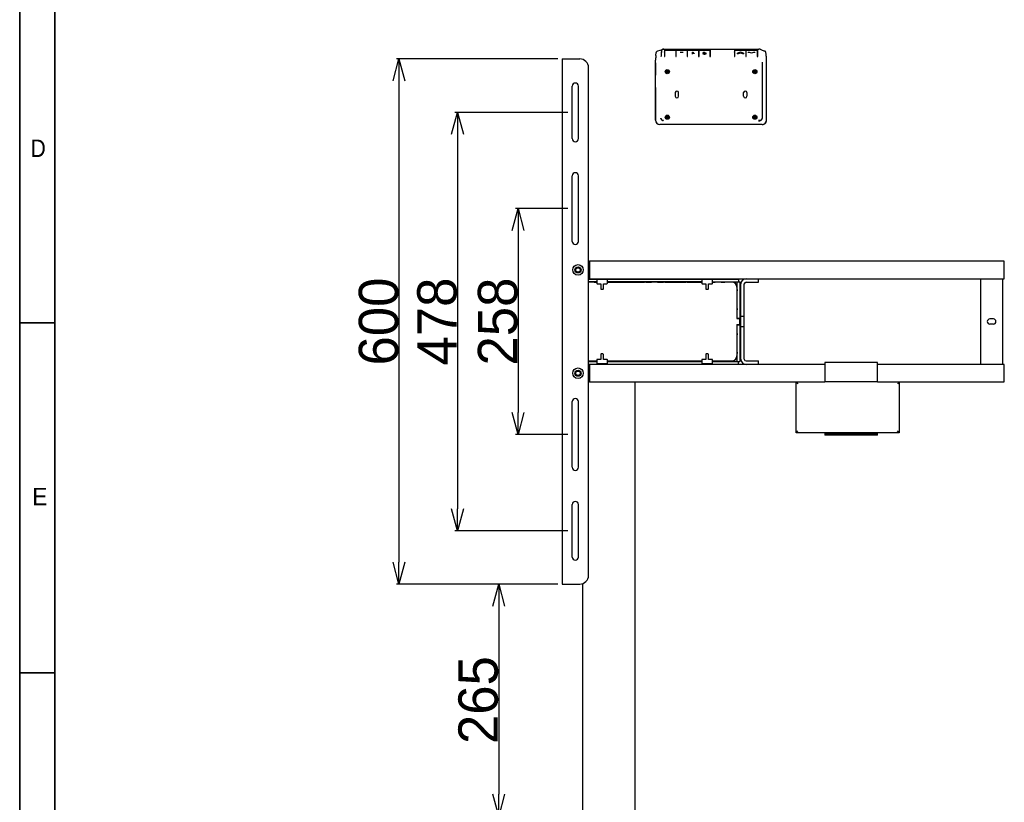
# Model space of a CAD drawing. Extents: x 765 to 5521, y -3239 to 125.
# Tile 3 of 24: x 765 to 1890, y -2023 to -1129. Entities that reach past the tile are written whole.
import ezdxf
from ezdxf.enums import TextEntityAlignment as Align

# ---------------------------------------------------------------- set-up
doc = ezdxf.new("R2010")
doc.units = 0
doc.layers.get('0').update_dxf_attribs({"lineweight": 13})
for name, color, linetype in [('1_10_042_X_ADXF_CONTINUOUS_LINE', 7, 'Continuous'), ('1_23_001_1_1DXF_CONTINUOUS_LINE', 7, 'Continuous'), ('_X2_570689D2DXF_CONTINUOUS_LINE', 7, 'Continuous'), ('_X2_9002914DDXF_CONTINUOUS_LINE', 7, 'Continuous'), ('AK-WXC04-930DXF_CONTINUOUS_LINE', 7, 'Continuous'), ('AK-YZB3-SG01DXF_CONTINUOUS_LINE', 7, 'Continuous'), ('AK-ZHHL01YJ-DXF_CONTINUOUS_LINE', 7, 'Continuous'), ('AK-ZHLJJ03-7DXF_CONTINUOUS_LINE', 7, 'Continuous'), ('ANJIANBAN_1_DXF_CONTINUOUS_LINE', 7, 'Continuous'), ('PART1-SPQ_1_DXF_CONTINUOUS_LINE', 7, 'Continuous'), ('SHANGGAI_1_2DXF_CONTINUOUS_LINE', 7, 'Continuous')]:
    doc.layers.add(name, color=color, linetype=linetype)
doc.layers.add('2', color=7, linetype='Continuous', lineweight=13)
doc.dimstyles.get("Standard").update_dxf_attribs({"dimtxt": 45, "dimasz": 25, "dimexe": 3, "dimexo": 5, "dimtad": 1, "dimtxsty": 'Standard', "dimblk": 'OPEN30', "dimcen": 2.5, "dimadec": 0, "dimazin": 0, "dimtfac": 1, "dimtmove": 0, "dimatfit": 0, "dimldrblk": 'OPEN30', "dimfxl": 1, "dimarcsym": 0})

# ---------------------------------------------------------------- blocks, each defined once
blk = doc.blocks.new('BLOCK600')
at = {"color": 7, "lineweight": 13, "width": 1.219831}
blk.add_text('D', height=5, dxfattribs=at).set_placement((3.11, 488.33), (7.45, 488.33), align=Align.FIT)
blk = doc.blocks.new('BLOCK601')
at = {"color": 7, "lineweight": 13, "width": 1.219831}
blk.add_text('E', height=5, dxfattribs=at).set_placement((3.58, 388.84), (7.92, 388.84), align=Align.FIT)
blk = doc.blocks.new('_Open30')
at = {"color": 0, "linetype": 'ByBlock', "lineweight": -2}
for p, q in [((-1, 0.268), (0, 0)), ((0, 0), (-1, -0.268)), ((0, 0), (-1, 0))]:
    blk.add_line(p, q, dxfattribs=at)
blk = doc.blocks.new('*D138')
at = {"color": 0, "lineweight": -2}
for p, q in [((1391, -1344.7), (1331.1, -1344.7)), ((1334.1, -1369.7), (1334.1, -1577.7)), ((1391, -1602.7), (1331.1, -1602.7))]:
    blk.add_line(p, q, dxfattribs=at)
at = {"layer": 'Defpoints', "color": 0}
for p in [(1396, -1344.7), (1334.1, -1602.7), (1396, -1602.7)]:
    blk.add_point(p, dxfattribs=at)
at = {"color": 0, "lineweight": -2, "xscale": 25, "yscale": 25, "zscale": 25}
for p, rotation in [((1334.1, -1344.7), 90), ((1334.1, -1602.7), 270)]:
    blk.add_blockref('_Open30', p, dxfattribs=dict(at, rotation=rotation))
at = {"color": 0, "insert": (1311, -1473.7), "char_height": 45, "attachment_point": 5, "rotation": 90}
blk.add_mtext('258', dxfattribs=at)
blk = doc.blocks.new('*D139')
at = {"color": 0, "lineweight": -2}
for p, q in [((1391, -1234.7), (1261.9, -1234.7)), ((1264.9, -1259.7), (1264.9, -1687.7)), ((1391, -1712.7), (1261.9, -1712.7))]:
    blk.add_line(p, q, dxfattribs=at)
at = {"layer": 'Defpoints', "color": 0}
for p in [(1396, -1234.7), (1264.9, -1712.7), (1396, -1712.7)]:
    blk.add_point(p, dxfattribs=at)
at = {"color": 0, "lineweight": -2, "xscale": 25, "yscale": 25, "zscale": 25}
for p, rotation in [((1264.9, -1234.7), 90), ((1264.9, -1712.7), 270)]:
    blk.add_blockref('_Open30', p, dxfattribs=dict(at, rotation=rotation))
at = {"color": 0, "insert": (1241.7, -1473.7), "char_height": 45, "attachment_point": 5, "rotation": 90}
blk.add_mtext('478', dxfattribs=at)
blk = doc.blocks.new('*D140')
at = {"color": 0, "lineweight": -2}
for p, q in [((1379.5, -1173.7), (1195, -1173.7)), ((1198, -1198.7), (1198, -1748.7)), ((1379.5, -1773.7), (1195, -1773.7))]:
    blk.add_line(p, q, dxfattribs=at)
at = {"layer": 'Defpoints', "color": 0}
for p in [(1384.5, -1173.7), (1198, -1773.7), (1384.5, -1773.7)]:
    blk.add_point(p, dxfattribs=at)
at = {"color": 0, "lineweight": -2, "xscale": 25, "yscale": 25, "zscale": 25}
for p, rotation in [((1198, -1173.7), 90), ((1198, -1773.7), 270)]:
    blk.add_blockref('_Open30', p, dxfattribs=dict(at, rotation=rotation))
at = {"color": 0, "insert": (1174.9, -1473.7), "char_height": 45, "attachment_point": 5, "rotation": 90}
blk.add_mtext('600', dxfattribs=at)
blk = doc.blocks.new('*D144')
at = {"color": 0, "lineweight": -2}
for p, q in [((1379.5, -1773.7), (1308.9, -1773.7)), ((1311.9, -1798.7), (1311.9, -2013.7)), ((1379.5, -2038.7), (1308.9, -2038.7))]:
    blk.add_line(p, q, dxfattribs=at)
at = {"layer": 'Defpoints', "color": 0}
for p in [(1384.5, -1773.7), (1311.9, -2038.7), (1384.5, -2038.7)]:
    blk.add_point(p, dxfattribs=at)
at = {"color": 0, "lineweight": -2, "xscale": 25, "yscale": 25, "zscale": 25}
for p, rotation in [((1311.9, -1773.7), 90), ((1311.9, -2038.7), 270)]:
    blk.add_blockref('_Open30', p, dxfattribs=dict(at, rotation=rotation))
at = {"color": 0, "insert": (1288.7, -1906.2), "char_height": 45, "attachment_point": 5, "rotation": 90}
blk.add_mtext('265', dxfattribs=at)

msp = doc.modelspace()

# ---------------------------------------------------------------- linework, layer by layer
at = {"layer": '1_10_042_X_ADXF_CONTINUOUS_LINE', "linetype": 'Continuous'}
for p, q in [((1384.545, -1173.716), (1384.545, -1773.716)), ((1384.545, -1173.716), (1404.545, -1173.716)), ((1414.545, -1763.716), (1414.545, -1183.716)), ((1396.045, -1264.716), (1396.045, -1204.716)), ((1403.045, -1264.716), (1403.045, -1204.716)), ((1396.045, -1382.216), (1396.045, -1307.216)), ((1403.045, -1382.216), (1403.045, -1307.216)), ((1396.045, -1640.216), (1396.045, -1565.216)), ((1403.045, -1640.216), (1403.045, -1565.216)), ((1396.045, -1742.716), (1396.045, -1682.716)), ((1403.045, -1742.716), (1403.045, -1682.716)), ((1384.545, -1773.716), (1404.545, -1773.716))]:
    msp.add_line(p, q, dxfattribs=at)
for centre, radius in [((1402.545, -1414.716), 6), ((1402.545, -1414.716), 3.5), ((1402.545, -1532.716), 6), ((1402.545, -1532.716), 3.5)]:
    msp.add_circle(centre, radius, dxfattribs=at)
for centre, radius, start, end in [((1404.545, -1183.716), 10, 0, 90), ((1399.545, -1204.716), 3.5, 0, 180), ((1399.545, -1264.716), 3.5, 180, 0), ((1399.545, -1307.216), 3.5, 0, 180), ((1399.545, -1382.216), 3.5, 180, 0), ((1399.545, -1565.216), 3.5, 0, 180), ((1399.545, -1640.216), 3.5, 180, 0), ((1399.545, -1682.716), 3.5, 0, 180), ((1399.545, -1742.716), 3.5, 180, 0), ((1404.545, -1763.716), 10, 270, 0)]:
    msp.add_arc(centre, radius, start, end, dxfattribs=at)
at = {"layer": '1_23_001_1_1DXF_CONTINUOUS_LINE', "linetype": 'Continuous'}
for p, q in [((1420.945, -1428.716), (1420.945, -1428.216)), ((1423.945, -1426.216), (1423.945, -1430.016)), ((1435.645, -1425.716), (1424.445, -1425.716)), ((1436.145, -1430.016), (1436.145, -1426.216)), ((1478.545, -1428.416), (1478.545, -1428.716)), ((1478.545, -1428.416), (1480.045, -1428.416)), ((1480.045, -1428.716), (1480.045, -1428.416)), ((1486.645, -1428.716), (1486.645, -1428.216)), ((1493.445, -1428.716), (1493.445, -1428.216)), ((1500.045, -1428.416), (1500.045, -1428.716)), ((1500.045, -1428.416), (1501.545, -1428.416)), ((1501.545, -1428.716), (1501.545, -1428.416)), ((1525.545, -1428.416), (1525.545, -1428.716)), ((1525.545, -1428.416), (1527.045, -1428.416)), ((1527.045, -1428.716), (1527.045, -1428.416)), ((1543.945, -1426.216), (1543.945, -1430.016)), ((1555.645, -1425.716), (1544.445, -1425.716)), ((1556.145, -1430.016), (1556.145, -1426.216)), ((1559.145, -1428.716), (1559.145, -1428.216)), ((1565.945, -1428.716), (1565.945, -1428.216)), ((1572.545, -1428.416), (1572.545, -1428.716)), ((1572.545, -1428.416), (1574.045, -1428.416)), ((1574.045, -1428.716), (1574.045, -1428.416)), ((1423.945, -1428.716), (1414.545, -1428.716)), ((1424.445, -1430.516), (1428.545, -1430.516)), ((1428.545, -1430.516), (1428.545, -1436.216)), ((1429.045, -1436.716), (1431.045, -1436.716)), ((1431.545, -1436.216), (1431.545, -1430.516)), ((1431.545, -1430.516), (1435.645, -1430.516)), ((1543.945, -1428.716), (1436.145, -1428.716)), ((1544.445, -1430.516), (1548.545, -1430.516)), ((1548.545, -1430.516), (1548.545, -1436.216)), ((1549.045, -1436.716), (1551.045, -1436.716)), ((1551.545, -1436.216), (1551.545, -1430.516)), ((1551.545, -1430.516), (1555.645, -1430.516)), ((1578.245, -1428.716), (1556.145, -1428.716)), ((1584.045, -1434.516), (1584.045, -1470.216)), ((1584.345, -1437.216), (1584.045, -1437.216)), ((1584.045, -1438.716), (1584.345, -1438.716)), ((1584.345, -1437.216), (1584.345, -1438.716)), ((1584.045, -1445.316), (1584.545, -1445.316)), ((1584.045, -1452.116), (1584.545, -1452.116)), ((1584.345, -1458.716), (1584.045, -1458.716)), ((1584.045, -1460.216), (1584.345, -1460.216)), ((1584.345, -1458.716), (1584.345, -1460.216)), ((1584.045, -1470.216), (1586.745, -1470.216)), ((1587.245, -1476.716), (1587.245, -1470.716)), ((1584.045, -1477.216), (1584.045, -1512.916)), ((1584.045, -1477.216), (1586.745, -1477.216)), ((1584.345, -1487.216), (1584.045, -1487.216)), ((1584.045, -1488.716), (1584.345, -1488.716)), ((1584.045, -1495.316), (1584.545, -1495.316)), ((1584.345, -1487.216), (1584.345, -1488.716)), ((1584.045, -1502.116), (1584.545, -1502.116)), ((1423.945, -1517.416), (1423.945, -1521.216)), ((1428.545, -1516.916), (1424.445, -1516.916)), ((1428.545, -1511.216), (1428.545, -1516.916)), ((1431.045, -1510.716), (1429.045, -1510.716)), ((1431.545, -1516.916), (1431.545, -1511.216)), ((1435.645, -1516.916), (1431.545, -1516.916)), ((1436.145, -1521.216), (1436.145, -1517.416)), ((1543.945, -1517.416), (1543.945, -1521.216)), ((1548.545, -1516.916), (1544.445, -1516.916)), ((1548.545, -1511.216), (1548.545, -1516.916)), ((1551.045, -1510.716), (1549.045, -1510.716)), ((1551.545, -1516.916), (1551.545, -1511.216)), ((1555.645, -1516.916), (1551.545, -1516.916)), ((1556.145, -1521.216), (1556.145, -1517.416)), ((1584.345, -1508.716), (1584.045, -1508.716)), ((1584.045, -1510.216), (1584.345, -1510.216)), ((1584.345, -1508.716), (1584.345, -1510.216)), ((1414.545, -1518.716), (1423.945, -1518.716)), ((1420.945, -1518.716), (1420.945, -1519.216)), ((1424.445, -1521.716), (1435.645, -1521.716)), ((1436.145, -1518.716), (1543.945, -1518.716)), ((1453.045, -1518.716), (1453.045, -1519.016)), ((1454.545, -1519.016), (1453.045, -1519.016)), ((1454.545, -1519.016), (1454.545, -1518.716)), ((1478.545, -1518.716), (1478.545, -1519.016)), ((1480.045, -1519.016), (1478.545, -1519.016)), ((1480.045, -1519.016), (1480.045, -1518.716)), ((1486.645, -1518.716), (1486.645, -1519.216)), ((1493.445, -1518.716), (1493.445, -1519.216)), ((1500.045, -1518.716), (1500.045, -1519.016)), ((1501.545, -1519.016), (1500.045, -1519.016)), ((1501.545, -1519.016), (1501.545, -1518.716)), ((1544.445, -1521.716), (1555.645, -1521.716)), ((1556.145, -1518.716), (1578.245, -1518.716)), ((1559.145, -1518.716), (1559.145, -1519.216)), ((1565.945, -1518.716), (1565.945, -1519.216)), ((1572.545, -1518.716), (1572.545, -1519.016)), ((1574.045, -1519.016), (1572.545, -1519.016)), ((1574.045, -1519.016), (1574.045, -1518.716))]:
    msp.add_line(p, q, dxfattribs=at)
for centre, radius, start, end in [((1424.445, -1426.216), 0.5, 90, 180), ((1435.645, -1426.216), 0.5, 0, 90), ((1544.445, -1426.216), 0.5, 90, 180), ((1555.645, -1426.216), 0.5, 0, 90), ((1424.445, -1430.016), 0.5, 180, 270), ((1429.045, -1436.216), 0.5, 180, 270), ((1431.045, -1436.216), 0.5, 270, 0), ((1435.645, -1430.016), 0.5, 270, 360), ((1544.445, -1430.016), 0.5, 180, 270), ((1549.045, -1436.216), 0.5, 180, 270), ((1551.045, -1436.216), 0.5, 270, 0), ((1555.645, -1430.016), 0.5, 270, 360), ((1578.245, -1434.516), 5.8, 0, 90), ((1586.745, -1470.716), 0.5, 0, 90), ((1586.745, -1476.716), 0.5, 270, 360), ((1424.445, -1517.416), 0.5, 90, 180), ((1429.045, -1511.216), 0.5, 90, 180), ((1431.045, -1511.216), 0.5, 0, 90), ((1435.645, -1517.416), 0.5, 0, 90), ((1544.445, -1517.416), 0.5, 90, 180), ((1549.045, -1511.216), 0.5, 90, 180), ((1551.045, -1511.216), 0.5, 0, 90), ((1555.645, -1517.416), 0.5, 0, 90), ((1578.245, -1512.916), 5.8, 270, 0), ((1424.445, -1521.216), 0.5, 180, 270), ((1435.645, -1521.216), 0.5, 270, 0), ((1544.445, -1521.216), 0.5, 180, 270), ((1555.645, -1521.216), 0.5, 270, 0)]:
    msp.add_arc(centre, radius, start, end, dxfattribs=at)
at = {"layer": '2', "color": 7, "lineweight": 35}
for p, q in [((764.71, -3239.052), (764.71, 124.948)), ((804.71, -3199.052), (804.71, 84.948))]:
    msp.add_line(p, q, dxfattribs=at)
at = {"layer": '2', "color": 7, "lineweight": 35, "ltscale": 0.25}
for p, q in [((764.71, -1475.052), (804.71, -1475.052)), ((764.71, -1875.052), (804.71, -1875.052))]:
    msp.add_line(p, q, dxfattribs=at)
at = {"layer": '_X2_570689D2DXF_CONTINUOUS_LINE', "linetype": 'Continuous'}
for p, q in [((1514.279, -1166.344), (1514.81, -1166.344)), ((1514.279, -1166.364), (1514.81, -1166.364)), ((1527.279, -1166.344), (1527.81, -1166.344)), ((1527.279, -1166.364), (1527.81, -1166.364)), ((1540.279, -1166.344), (1540.81, -1166.344)), ((1540.279, -1166.364), (1540.81, -1166.364)), ((1553.279, -1166.344), (1553.81, -1166.344)), ((1553.279, -1166.364), (1553.81, -1166.364)), ((1581.279, -1166.344), (1581.81, -1166.344)), ((1581.279, -1166.364), (1581.81, -1166.364)), ((1594.279, -1166.344), (1594.81, -1166.344)), ((1594.279, -1166.364), (1594.81, -1166.364)), ((1491.115, -1178.036), (1491.115, -1192.269)), ((1617.974, -1243.719), (1617.974, -1178.036)), ((1491.115, -1206.162), (1491.115, -1243.719)), ((1509.298, -1248.716), (1496.112, -1248.716)), ((1612.977, -1248.716), (1599.791, -1248.716))]:
    msp.add_line(p, q, dxfattribs=at)
for centre, radius in [((1504.545, -1188.216), 0.983), ((1604.545, -1188.216), 0.983), ((1504.545, -1240.216), 0.983), ((1504.545, -1240.216), 0.791), ((1604.545, -1240.216), 0.983), ((1604.545, -1240.216), 0.791)]:
    msp.add_circle(centre, radius, dxfattribs=at)
for centre in [(1504.545, -1188.214), (1604.545, -1188.214)]:
    msp.add_ellipse(centre, major_axis=(0, 0.72), ratio=0.99999543, dxfattribs=at)
for centre, major_axis, start_param, end_param in [((1496.118, -1243.713), (3.54, 3.54), 8.63998878, 10.20956714), ((1612.971, -1243.713), (3.54, -3.54), -0.67106563, -0.38808683), ((1612.971, -1243.713), (-3.54, 3.54), -3.52967948, -3.33483426), ((1612.971, -1243.713), (3.54, -3.54), -0.19324161, 0), ((1612.971, -1243.713), (-3.54, 3.54), -3.14159265, -2.35680348), ((1612.971, -1243.713), (-3.54, 3.54), -3.92638183, -3.81265829)]:
    msp.add_ellipse(centre, major_axis=major_axis, ratio=0.99878277, start_param=start_param, end_param=end_param, dxfattribs=at)
at = {"layer": '_X2_9002914DDXF_CONTINUOUS_LINE', "linetype": 'Continuous'}
for p, q in [((1684.545, -1520.38), (1684.545, -1542.734)), ((1744.545, -1520.38), (1684.545, -1520.38)), ((1744.545, -1542.734), (1744.545, -1520.38)), ((1744.545, -1542.734), (1684.545, -1542.734)), ((1684.545, -1600.626), (1684.545, -1603.438)), ((1744.545, -1603.438), (1684.545, -1603.438)), ((1686.544, -1601.761), (1742.545, -1601.761)), ((1742.545, -1600.974), (1686.545, -1600.974)), ((1744.545, -1603.438), (1744.545, -1600.626))]:
    msp.add_line(p, q, dxfattribs=at)
for points, knots in [([(1685.13, -1600.872), (1684.983, -1600.846), (1684.801, -1600.812), (1684.545, -1600.694), (1684.545, -1600.626)], [0, 0, 0, 0, 0.68912518, 1, 1, 1, 1]), ([(1684.545, -1601.414), (1684.545, -1601.481), (1684.801, -1601.6), (1684.983, -1601.634), (1685.13, -1601.66)], [0, 0, 0, 0, 0.31087281, 1, 1, 1, 1]), ([(1686.545, -1600.974), (1686.414, -1600.974), (1685.942, -1600.965), (1685.468, -1600.93), (1685.13, -1600.872)], [0, 0, 0, 0, 0.27499013, 1, 1, 1, 1]), ([(1685.13, -1601.66), (1685.231, -1601.677), (1685.7, -1601.742), (1686.174, -1601.761), (1686.544, -1601.761)], [0, 0, 0, 0, 0.21572412, 1, 1, 1, 1]), ([(1743.959, -1600.872), (1743.858, -1600.889), (1743.389, -1600.954), (1742.915, -1600.974), (1742.545, -1600.974)], [0, 0, 0, 0, 0.21572234, 1, 1, 1, 1]), ([(1742.545, -1601.761), (1742.675, -1601.761), (1743.147, -1601.753), (1743.621, -1601.718), (1743.959, -1601.66)], [0, 0, 0, 0, 0.27499171, 1, 1, 1, 1]), ([(1744.545, -1600.626), (1744.545, -1600.694), (1744.288, -1600.812), (1744.106, -1600.846), (1743.959, -1600.872)], [0, 0, 0, 0, 0.31087479, 1, 1, 1, 1]), ([(1743.959, -1601.66), (1744.106, -1601.634), (1744.288, -1601.6), (1744.545, -1601.481), (1744.545, -1601.414)], [0, 0, 0, 0, 0.68911847, 1, 1, 1, 1])]:
    msp.add_open_spline(points, degree=3, knots=knots, dxfattribs=at)
at = {"layer": 'AK-WXC04-930DXF_CONTINUOUS_LINE', "linetype": 'Continuous'}
msp.add_line((1467.845, -2007.216), (1467.845, -1805.216), dxfattribs=at)
at = {"layer": 'AK-YZB3-SG01DXF_CONTINUOUS_LINE', "linetype": 'Continuous'}
for p, q in [((1414.545, -1425.216), (1586.045, -1425.216)), ((1423.945, -1428.216), (1414.545, -1428.216)), ((1427.295, -1425.716), (1427.295, -1425.216)), ((1432.795, -1425.216), (1432.795, -1425.716)), ((1543.945, -1428.216), (1436.145, -1428.216)), ((1547.295, -1425.716), (1547.295, -1425.216)), ((1552.795, -1425.216), (1552.795, -1425.716)), ((1556.145, -1428.216), (1587.545, -1428.216)), ((1584.545, -1470.216), (1584.545, -1428.216)), ((1586.045, -1425.216), (1586.045, -1428.216)), ((1587.545, -1428.216), (1587.545, -1519.216)), ((1420.945, -1428.616), (1423.945, -1428.616)), ((1436.145, -1428.616), (1478.545, -1428.616)), ((1480.045, -1428.616), (1486.645, -1428.616)), ((1493.445, -1428.616), (1500.045, -1428.616)), ((1501.545, -1428.616), (1525.545, -1428.616)), ((1527.045, -1428.616), (1543.945, -1428.616)), ((1556.145, -1428.616), (1559.145, -1428.616)), ((1565.945, -1428.616), (1570.345, -1428.616)), ((1584.545, -1469.716), (1587.545, -1469.716)), ((1584.545, -1519.216), (1584.545, -1477.216)), ((1587.545, -1477.716), (1584.545, -1477.716)), ((1414.545, -1519.216), (1423.945, -1519.216)), ((1414.545, -1522.216), (1586.045, -1522.216)), ((1423.945, -1518.816), (1420.945, -1518.816)), ((1427.295, -1522.216), (1427.295, -1521.716)), ((1432.795, -1521.716), (1432.795, -1522.216)), ((1453.045, -1518.816), (1436.145, -1518.816)), ((1436.145, -1519.216), (1543.945, -1519.216)), ((1478.545, -1518.816), (1454.545, -1518.816)), ((1486.645, -1518.816), (1480.045, -1518.816)), ((1500.045, -1518.816), (1493.445, -1518.816)), ((1543.945, -1518.816), (1501.545, -1518.816)), ((1547.295, -1522.216), (1547.295, -1521.716)), ((1552.795, -1521.716), (1552.795, -1522.216)), ((1559.145, -1518.816), (1556.145, -1518.816)), ((1556.145, -1519.216), (1587.545, -1519.216)), ((1570.345, -1518.816), (1565.945, -1518.816)), ((1586.045, -1522.216), (1586.045, -1519.216))]:
    msp.add_line(p, q, dxfattribs=at)
for centre, radius, start, end in [((1570.345, -1433.616), 5, 81.155711, 90), ((1570.345, -1513.816), 5, 270, 278.844868), ((1585.983, -1510.11), 9.055, 259.464436, 260.694435)]:
    msp.add_arc(centre, radius, start, end, dxfattribs=at)
for points, knots in [([(1583.732, -1428.614), (1583.724, -1428.583), (1583.82, -1428.547), (1583.927, -1428.505), (1584.035, -1428.48), (1584.101, -1428.465)], [0, 0, 0, 0, 0.23648986, 0.49908794, 1, 1, 1, 1]), ([(1584.21, -1429.144), (1584.275, -1429.16), (1584.356, -1428.97), (1584.448, -1428.745), (1584.494, -1428.524), (1584.518, -1428.386)], [0, 0, 0, 0, 0.24094138, 0.49777612, 1, 1, 1, 1]), ([(1584.045, -1428.716), (1583.991, -1428.708), (1583.893, -1428.691), (1583.748, -1428.668), (1583.732, -1428.614)], [0, 0, 0, 0, 0.48866492, 1, 1, 1, 1]), ([(1584.045, -1428.716), (1584.056, -1428.794), (1584.082, -1428.932), (1584.136, -1429.125), (1584.21, -1429.144)], [0, 0, 0, 0, 0.50787612, 1, 1, 1, 1]), ([(1584.21, -1518.294), (1584.136, -1518.307), (1584.082, -1518.504), (1584.056, -1518.638), (1584.045, -1518.716)], [0, 0, 0, 0, 0.48766669, 1, 1, 1, 1]), ([(1584.518, -1519.046), (1584.494, -1518.908), (1584.449, -1518.69), (1584.356, -1518.462), (1584.275, -1518.282), (1584.21, -1518.294)], [0, 0, 0, 0, 0.50364704, 0.75887383, 1, 1, 1, 1]), ([(1583.765, -1518.816), (1583.764, -1518.793), (1583.8, -1518.737), (1583.914, -1518.748), (1583.992, -1518.723), (1584.045, -1518.716)], [0, 0, 0, 0, 0.22196613, 0.49462469, 1, 1, 1, 1]), ([(1584.12, -1518.971), (1584.054, -1518.957), (1583.958, -1518.917), (1583.819, -1518.914), (1583.766, -1518.849), (1583.765, -1518.816)], [0, 0, 0, 0, 0.49803658, 0.76020192, 1, 1, 1, 1])]:
    msp.add_open_spline(points, degree=3, knots=knots, dxfattribs=at)
for points in [[(1583.887, -1428.522), (1583.932, -1428.592), (1583.986, -1428.657), (1584.045, -1428.716)], [(1584.101, -1428.465), (1584.239, -1428.434), (1584.378, -1428.409), (1584.518, -1428.386)], [(1584.045, -1428.716), (1584.139, -1428.809), (1584.245, -1428.893), (1584.36, -1428.959)], [(1584.36, -1518.473), (1584.245, -1518.539), (1584.139, -1518.622), (1584.045, -1518.716)], [(1584.045, -1518.716), (1583.986, -1518.774), (1583.933, -1518.838), (1583.887, -1518.907)], [(1584.327, -1519.012), (1584.258, -1519), (1584.189, -1518.985), (1584.12, -1518.971)]]:
    msp.add_open_spline(points, degree=3, dxfattribs=at)
at = {"layer": 'AK-ZHHL01YJ-DXF_CONTINUOUS_LINE', "linetype": 'Continuous'}
for p, q in [((1414.545, -1404.716), (1415.545, -1404.716)), ((1415.545, -1404.716), (1415.545, -1424.716)), ((1889.545, -1404.716), (1415.545, -1404.716)), ((1416.045, -1424.716), (1416.045, -1404.716)), ((1889.545, -1424.716), (1889.545, -1404.716)), ((1416.045, -1406.716), (1415.545, -1406.716)), ((1415.545, -1424.716), (1414.545, -1424.716)), ((1416.045, -1422.716), (1415.545, -1422.716)), ((1415.545, -1424.716), (1594.545, -1424.716)), ((1594.545, -1424.716), (1607.52, -1424.716)), ((1607.52, -1424.716), (1889.545, -1424.716)), ((1608.545, -1428.716), (1608.545, -1424.716)), ((1862.545, -1522.716), (1862.545, -1424.716)), ((1887.545, -1424.716), (1887.545, -1522.716)), ((1588.545, -1516.716), (1588.545, -1430.716)), ((1592.545, -1516.716), (1592.545, -1430.716)), ((1594.545, -1428.716), (1608.545, -1428.716)), ((1588.545, -1467.716), (1592.545, -1467.716)), ((1877.045, -1470.716), (1873.045, -1470.716)), ((1592.545, -1479.716), (1588.545, -1479.716)), ((1877.045, -1476.716), (1873.045, -1476.716)), ((1414.545, -1522.716), (1415.545, -1522.716)), ((1415.545, -1522.716), (1415.545, -1542.716)), ((1594.545, -1522.716), (1415.545, -1522.716)), ((1416.045, -1524.716), (1415.545, -1524.716)), ((1416.045, -1542.716), (1416.045, -1522.716)), ((1594.545, -1518.716), (1608.545, -1518.716)), ((1607.08, -1522.716), (1594.545, -1522.716)), ((1684.545, -1522.716), (1607.08, -1522.716)), ((1608.545, -1522.716), (1608.545, -1518.716)), ((1889.545, -1522.716), (1744.545, -1522.716)), ((1889.545, -1542.716), (1889.545, -1522.716)), ((1416.045, -1540.716), (1415.545, -1540.716)), ((1415.545, -1542.716), (1414.545, -1542.716)), ((1415.545, -1542.716), (1684.545, -1542.716)), ((1744.545, -1542.716), (1889.545, -1542.716))]:
    msp.add_line(p, q, dxfattribs=at)
for centre in [(1402.545, -1414.716), (1402.545, -1532.716)]:
    msp.add_circle(centre, 2.5, dxfattribs=at)
for centre, radius, start, end in [((1594.545, -1430.716), 6, 90, 180), ((1594.545, -1430.716), 2, 90, 180), ((1873.045, -1473.716), 3, 90, 270), ((1877.045, -1473.716), 3, 270, 90), ((1594.545, -1516.716), 6, 180, 270), ((1594.545, -1516.716), 2, 180, 270)]:
    msp.add_arc(centre, radius, start, end, dxfattribs=at)
at = {"layer": 'AK-ZHLJJ03-7DXF_CONTINUOUS_LINE', "linetype": 'Continuous'}
for p, q in [((1467.845, -1522.716), (1467.845, -1522.216)), ((1467.845, -1805.216), (1467.845, -1542.716)), ((1407.845, -1773.08), (1407.845, -2039.351)), ((1467.845, -2269.716), (1467.845, -2007.216))]:
    msp.add_line(p, q, dxfattribs=at)
at = {"layer": 'ANJIANBAN_1_DXF_CONTINUOUS_LINE', "linetype": 'Continuous'}
for p, q in [((1501.81, -1170.389), (1501.279, -1170.389)), ((1514.81, -1170.389), (1514.279, -1170.389)), ((1527.81, -1170.389), (1527.279, -1170.389)), ((1540.81, -1170.389), (1540.279, -1170.389)), ((1553.81, -1170.389), (1553.279, -1170.389)), ((1581.81, -1170.389), (1581.279, -1170.389)), ((1594.81, -1170.389), (1594.279, -1170.389)), ((1607.81, -1170.389), (1607.279, -1170.389))]:
    msp.add_line(p, q, dxfattribs=at)
at = {"layer": 'PART1-SPQ_1_DXF_CONTINUOUS_LINE', "linetype": 'Continuous'}
for p, q in [((1651.609, -1600.734), (1651.609, -1542.734)), ((1651.609, -1542.734), (1653.609, -1544.734)), ((1651.609, -1542.734), (1651.651, -1542.777)), ((1651.651, -1542.777), (1651.997, -1543.123)), ((1652.649, -1543.774), (1653.066, -1544.191)), ((1769.609, -1542.734), (1767.609, -1544.734)), ((1768.569, -1543.774), (1768.153, -1544.191)), ((1769.566, -1542.777), (1769.221, -1543.123)), ((1769.609, -1542.734), (1769.566, -1542.777)), ((1769.609, -1542.734), (1769.609, -1600.734)), ((1651.609, -1600.734), (1653.609, -1598.734)), ((1651.609, -1600.734), (1651.652, -1600.692)), ((1684.545, -1600.734), (1651.609, -1600.734)), ((1651.652, -1600.692), (1651.997, -1600.346)), ((1769.609, -1600.734), (1744.545, -1600.734)), ((1769.609, -1600.734), (1767.609, -1598.734)), ((1768.569, -1599.694), (1768.152, -1599.278)), ((1769.567, -1600.691), (1769.221, -1600.346)), ((1769.609, -1600.734), (1769.567, -1600.691))]:
    msp.add_line(p, q, dxfattribs=at)
at = {"layer": 'SHANGGAI_1_2DXF_CONTINUOUS_LINE', "linetype": 'Continuous'}
for p, q in [((1491.487, -1169.882), (1491.831, -1166.199)), ((1493.791, -1164.553), (1499.073, -1162.776)), ((1500.015, -1162.549), (1500.014, -1162.549)), ((1500.709, -1162.48), (1500.651, -1162.481)), ((1500.709, -1162.48), (1609.134, -1162.48)), ((1501.279, -1163.666), (1501.279, -1170.759)), ((1501.81, -1170.759), (1501.81, -1163.778)), ((1553.106, -1163.404), (1501.983, -1163.404)), ((1502.307, -1163.591), (1513.782, -1163.591)), ((1514.279, -1163.778), (1514.279, -1170.759)), ((1514.81, -1165.631), (1514.279, -1165.631)), ((1514.81, -1170.759), (1514.81, -1163.778)), ((1515.307, -1163.591), (1526.782, -1163.591)), ((1519.354, -1166.073), (1519.354, -1165.813)), ((1519.354, -1165.813), (1522.735, -1165.813)), ((1522.735, -1165.825), (1522.735, -1165.813)), ((1527.279, -1163.778), (1527.279, -1170.759)), ((1527.81, -1165.631), (1527.279, -1165.631)), ((1527.81, -1170.759), (1527.81, -1163.778)), ((1528.307, -1163.591), (1539.782, -1163.591)), ((1533.344, -1168.065), (1533.344, -1165.813)), ((1533.344, -1165.813), (1534.003, -1165.813)), ((1534.003, -1165.813), (1534.003, -1167.574)), ((1535.323, -1167.228), (1535.323, -1167.488)), ((1540.279, -1163.778), (1540.279, -1170.759)), ((1540.81, -1165.631), (1540.279, -1165.631)), ((1540.81, -1170.759), (1540.81, -1163.778)), ((1541.307, -1163.591), (1552.782, -1163.591)), ((1545.766, -1167.372), (1545.107, -1167.401)), ((1553.279, -1163.778), (1553.279, -1170.759)), ((1553.81, -1170.759), (1553.81, -1163.666)), ((1581.279, -1163.666), (1581.279, -1170.759)), ((1581.81, -1170.759), (1581.81, -1163.778)), ((1607.106, -1163.404), (1581.983, -1163.404)), ((1582.307, -1163.591), (1593.782, -1163.591)), ((1588.045, -1165.813), (1584.581, -1167.136)), ((1584.581, -1167.914), (1588.045, -1166.59)), ((1584.581, -1167.914), (1584.581, -1167.136)), ((1591.508, -1167.136), (1588.045, -1165.813)), ((1588.045, -1166.59), (1591.508, -1167.914)), ((1591.508, -1167.136), (1591.508, -1167.914)), ((1594.279, -1163.778), (1594.279, -1170.759)), ((1594.81, -1165.631), (1594.279, -1165.631)), ((1594.81, -1170.759), (1594.81, -1163.778)), ((1595.307, -1163.591), (1606.782, -1163.591)), ((1597.257, -1166.59), (1597.257, -1165.813)), ((1600.72, -1167.136), (1597.257, -1165.813)), ((1604.184, -1165.813), (1600.72, -1167.136)), ((1604.184, -1165.813), (1604.184, -1166.59)), ((1607.279, -1163.778), (1607.279, -1170.759)), ((1607.81, -1170.759), (1607.81, -1163.666)), ((1611.288, -1162.886), (1611.27, -1162.879)), ((1611.288, -1162.887), (1615.645, -1164.652)), ((1615.645, -1164.652), (1615.68, -1164.666)), ((1617.258, -1166.184), (1617.258, -1166.18)), ((1491.115, -1174.94), (1491.116, -1174.936)), ((1491.115, -1243.717), (1491.115, -1174.94)), ((1491.185, -1173.137), (1491.159, -1173.594)), ((1491.186, -1173.135), (1491.185, -1173.137)), ((1501.279, -1170.759), (1501.81, -1170.759)), ((1514.279, -1170.759), (1514.81, -1170.759)), ((1527.279, -1170.759), (1527.81, -1170.759)), ((1540.279, -1170.759), (1540.81, -1170.759)), ((1553.279, -1170.759), (1553.81, -1170.759)), ((1581.279, -1170.759), (1581.81, -1170.759)), ((1594.279, -1170.759), (1594.81, -1170.759)), ((1607.279, -1170.759), (1607.81, -1170.759)), ((1617.903, -1173.109), (1617.903, -1173.108)), ((1617.93, -1173.563), (1617.903, -1173.108)), ((1617.974, -1174.896), (1617.974, -1174.899)), ((1617.974, -1174.899), (1617.974, -1174.923)), ((1617.974, -1243.717), (1617.974, -1174.923)), ((1513.656, -1212.213), (1513.656, -1216.213)), ((1517.433, -1216.213), (1517.433, -1212.213)), ((1591.656, -1216.213), (1591.656, -1212.213)), ((1595.433, -1212.213), (1595.433, -1216.213)), ((1499.778, -1248.405), (1499.778, -1248.702)), ((1496.12, -1248.716), (1496.045, -1248.715)), ((1612.969, -1248.716), (1496.12, -1248.716)), ((1613.044, -1248.715), (1612.969, -1248.716))]:
    msp.add_line(p, q, dxfattribs=at)
for points in [[(1493.807, -1164.547), (1493.416, -1164.69), (1492.699, -1165.048), (1492.173, -1165.477), (1491.898, -1165.917), (1491.831, -1166.199)], [(1500.015, -1162.549), (1499.33, -1162.698), (1499.073, -1162.776)], [(1500.651, -1162.481), (1500.485, -1162.49), (1500.205, -1162.52), (1500.014, -1162.549)], [(1609.403, -1162.487), (1609.286, -1162.482), (1609.134, -1162.48)], [(1611.27, -1162.879), (1611.049, -1162.798), (1610.386, -1162.618), (1609.766, -1162.518), (1609.403, -1162.487)], [(1617.258, -1166.18), (1617.165, -1165.832), (1616.818, -1165.353), (1616.226, -1164.926), (1615.679, -1164.668)], [(1617.831, -1172.317), (1617.744, -1171.391), (1617.699, -1170.901), (1617.651, -1170.392), (1617.602, -1169.861), (1617.55, -1169.307), (1617.496, -1168.728), (1617.439, -1168.12), (1617.258, -1166.184)], [(1491.159, -1173.594), (1491.131, -1174.315), (1491.115, -1174.941)], [(1491.487, -1169.882), (1491.438, -1170.413), (1491.39, -1170.923), (1491.344, -1171.413), (1491.3, -1171.885), (1491.258, -1172.341), (1491.217, -1172.772), (1491.185, -1173.135)], [(1617.903, -1173.109), (1617.872, -1172.748), (1617.831, -1172.317)], [(1617.974, -1174.9), (1617.958, -1174.28), (1617.93, -1173.563)]]:
    msp.add_lwpolyline(points, dxfattribs=at)
for centre, radius in [((1504.545, -1188.213), 2.423), ((1504.545, -1188.213), 1.535), ((1504.545, -1188.213), 1.5), ((1604.545, -1188.213), 2.423), ((1604.545, -1188.213), 1.535), ((1604.545, -1188.213), 1.5), ((1504.545, -1240.213), 2.423), ((1504.545, -1240.213), 1.535), ((1504.545, -1240.213), 1.5), ((1604.545, -1240.213), 2.423), ((1604.545, -1240.213), 1.535), ((1604.545, -1240.213), 1.5)]:
    msp.add_circle(centre, radius, dxfattribs=at)
for centre, radius, start, end in [((1500.334, -1166.202), 3.592, 110.720171, 114.594541), ((1500.488, -1166.598), 4.017, 110.536605, 110.788493), ((1501.187, -1169.145), 6.662, 99.437032, 100.084789), ((1501.931, -1167.335), 1.703, 94.163872, 98.348298), ((1553.158, -1167.333), 1.701, 81.561554, 85.835991), ((1581.931, -1167.335), 1.703, 94.163872, 98.348298), ((1607.158, -1167.333), 1.701, 81.561554, 85.835991), ((1515.545, -1212.213), 1.888, 0, 180), ((1593.545, -1212.213), 1.888, 0, 180), ((1515.545, -1216.213), 1.888, 180, 0), ((1593.545, -1216.213), 1.888, 180, 0)]:
    msp.add_arc(centre, radius, start, end, dxfattribs=at)
for centre, major_axis, ratio, start_param, end_param in [((1502.31, -1163.779), (0.5, -0.001), 0.37632106, 1.57875182, 3.14271931), ((1513.779, -1163.779), (0.5, 0.001), 0.37632106, -0.00112666, 1.56284083), ((1515.31, -1163.779), (0.5, -0.001), 0.37632106, 1.57875182, 3.14271931), ((1526.779, -1163.779), (0.5, 0.001), 0.37632106, -0.00112666, 1.56284083), ((1528.31, -1163.779), (0.5, -0.001), 0.37632106, 1.57875182, 3.14271931), ((1539.779, -1163.779), (0.5, 0.001), 0.37632106, -0.00112666, 1.56284083), ((1541.31, -1163.779), (0.5, -0.001), 0.37632106, 1.57875182, 3.14271931), ((1552.779, -1163.779), (0.5, 0.001), 0.37632106, -0.00112666, 1.56284083), ((1582.31, -1163.779), (0.5, -0.001), 0.37632106, 1.57875182, 3.14271931), ((1593.779, -1163.779), (0.5, 0.001), 0.37632106, -0.00112666, 1.56284083), ((1595.31, -1163.779), (0.5, -0.001), 0.37632106, 1.57875182, 3.14271931), ((1606.779, -1163.779), (0.5, 0.001), 0.37632106, -0.00112666, 1.56284083), ((1496.116, -1243.715), (3.537, 3.537), 0.99969546, 2.35634678, 3.91287595), ((1612.973, -1243.715), (3.537, -3.537), 0.99969546, 5.51190201, 7.06843118)]:
    msp.add_ellipse(centre, major_axis=major_axis, ratio=ratio, start_param=start_param, end_param=end_param, dxfattribs=at)
for points, knots in [([(1497.866, -1164.256), (1497.767, -1165.353), (1497.566, -1167.543), (1497.308, -1169.729), (1497.252, -1170.826)], [0, 0, 0, 0, 0.50056758, 1, 1, 1, 1]), ([(1498.02, -1164.235), (1498.015, -1164.122), (1498.029, -1163.895), (1498.12, -1163.34), (1498.549, -1163.069), (1498.839, -1162.936)], [0, 0, 0, 0, 0.20656445, 0.41757161, 1, 1, 1, 1]), ([(1499.079, -1162.836), (1499.149, -1162.81), (1499.456, -1162.704), (1499.774, -1162.63), (1500.02, -1162.586)], [0, 0, 0, 0, 0.22932098, 1, 1, 1, 1]), ([(1501.267, -1165.821), (1501.284, -1165.799), (1501.404, -1165.702), (1501.56, -1165.668), (1501.684, -1165.65)], [0, 0, 0, 0, 0.1780002, 1, 1, 1, 1]), ([(1501.983, -1163.404), (1501.813, -1163.404), (1501.58, -1163.418), (1501.279, -1163.574), (1501.279, -1163.664)], [0, 0, 0, 0, 0.65333618, 1, 1, 1, 1]), ([(1535.323, -1167.228), (1535.261, -1167.238), (1535.139, -1167.259), (1534.902, -1167.308), (1534.674, -1167.363), (1534.452, -1167.422), (1534.295, -1167.469), (1534.145, -1167.518), (1534.049, -1167.556), (1534.003, -1167.574)], [0, 0, 0, 0, 0.13802622, 0.27180215, 0.52955685, 0.65414102, 0.77461544, 0.89077499, 1, 1, 1, 1]), ([(1545.107, -1167.401), (1545.11, -1167.424), (1545.117, -1167.469), (1545.142, -1167.538), (1545.185, -1167.604), (1545.27, -1167.695), (1545.426, -1167.799), (1545.669, -1167.899), (1545.969, -1167.977), (1546.311, -1168.03), (1546.679, -1168.061), (1546.93, -1168.064), (1547.057, -1168.065)], [0, 0, 0, 0, 0.03101789, 0.06329739, 0.09868382, 0.13813605, 0.23298403, 0.35259463, 0.49565712, 0.65591254, 0.82599305, 1, 1, 1, 1]), ([(1545.601, -1166.425), (1545.602, -1166.411), (1545.604, -1166.382), (1545.622, -1166.339), (1545.654, -1166.299), (1545.716, -1166.242), (1545.83, -1166.184), (1545.998, -1166.128), (1546.197, -1166.087), (1546.496, -1166.051), (1546.728, -1166.045), (1546.885, -1166.044)], [0, 0, 0, 0, 0.0294934, 0.06075667, 0.09614856, 0.13667493, 0.23806848, 0.36395434, 0.50957596, 0.66819925, 1, 1, 1, 1]), ([(1545.675, -1166.562), (1545.653, -1166.543), (1545.623, -1166.512), (1545.604, -1166.46), (1545.602, -1166.436), (1545.601, -1166.425)], [0, 0, 0, 0, 0.54957327, 0.77969446, 1, 1, 1, 1]), ([(1547.188, -1166.845), (1547.045, -1166.832), (1546.762, -1166.803), (1546.41, -1166.765), (1546.138, -1166.727), (1545.953, -1166.688), (1545.797, -1166.638), (1545.709, -1166.589), (1545.675, -1166.562)], [0, 0, 0, 0, 0.27669153, 0.55057925, 0.68392245, 0.80824701, 0.91604191, 1, 1, 1, 1]), ([(1547.035, -1167.805), (1546.952, -1167.805), (1546.788, -1167.802), (1546.547, -1167.785), (1546.323, -1167.751), (1546.129, -1167.701), (1545.975, -1167.633), (1545.878, -1167.564), (1545.826, -1167.503), (1545.799, -1167.46), (1545.778, -1167.417), (1545.77, -1167.387), (1545.766, -1167.372)], [0, 0, 0, 0, 0.17491577, 0.34648126, 0.50830337, 0.65135047, 0.76828852, 0.8604864, 0.89920077, 0.93481355, 0.96811905, 1, 1, 1, 1]), ([(1547.024, -1167.077), (1547.113, -1167.085), (1547.29, -1167.101), (1547.51, -1167.124), (1547.682, -1167.148), (1547.787, -1167.165), (1547.869, -1167.181), (1547.927, -1167.193), (1547.982, -1167.207), (1548.016, -1167.219), (1548.033, -1167.225)], [0, 0, 0, 0, 0.26281765, 0.52221371, 0.64928057, 0.77376089, 0.83385823, 0.89267281, 0.94836985, 1, 1, 1, 1]), ([(1548.172, -1167.586), (1548.149, -1167.607), (1548.089, -1167.646), (1547.982, -1167.692), (1547.854, -1167.732), (1547.651, -1167.773), (1547.434, -1167.794), (1547.208, -1167.804), (1547.093, -1167.805), (1547.035, -1167.805)], [0, 0, 0, 0, 0.08049263, 0.18002637, 0.29515916, 0.42423746, 0.70635152, 0.85268658, 1, 1, 1, 1]), ([(1547.057, -1168.065), (1547.292, -1168.064), (1547.637, -1168.053), (1548.076, -1167.986), (1548.36, -1167.915), (1548.564, -1167.835), (1548.697, -1167.762), (1548.773, -1167.705), (1548.832, -1167.646), (1548.872, -1167.584), (1548.896, -1167.52), (1548.899, -1167.477), (1548.9, -1167.456)], [0, 0, 0, 0, 0.34088978, 0.5001376, 0.64328841, 0.76520581, 0.81740482, 0.86287047, 0.90283898, 0.93777556, 0.9696007, 1, 1, 1, 1]), ([(1548.9, -1167.456), (1548.899, -1167.437), (1548.896, -1167.396), (1548.872, -1167.336), (1548.833, -1167.279), (1548.777, -1167.223), (1548.703, -1167.171), (1548.578, -1167.101), (1548.43, -1167.045), (1548.264, -1166.997), (1548.073, -1166.956), (1547.82, -1166.916), (1547.507, -1166.877), (1547.295, -1166.856), (1547.188, -1166.845)], [0, 0, 0, 0, 0.03067354, 0.06298673, 0.09868211, 0.13911367, 0.18595896, 0.23880539, 0.36243977, 0.43240914, 0.50761812, 0.66709209, 0.83226677, 1, 1, 1, 1]), ([(1548.033, -1167.225), (1548.067, -1167.24), (1548.127, -1167.266), (1548.196, -1167.323), (1548.234, -1167.387), (1548.238, -1167.43), (1548.24, -1167.451)], [0, 0, 0, 0, 0.33958117, 0.60299364, 0.81194847, 1, 1, 1, 1]), ([(1548.24, -1167.451), (1548.239, -1167.462), (1548.237, -1167.486), (1548.22, -1167.535), (1548.193, -1167.567), (1548.172, -1167.586)], [0, 0, 0, 0, 0.22317915, 0.45591886, 1, 1, 1, 1]), ([(1553.81, -1163.664), (1553.81, -1163.574), (1553.509, -1163.418), (1553.276, -1163.404), (1553.106, -1163.404)], [0, 0, 0, 0, 0.34665474, 1, 1, 1, 1]), ([(1553.408, -1165.65), (1553.456, -1165.657), (1553.601, -1165.688), (1553.76, -1165.741), (1553.823, -1165.822)], [0, 0, 0, 0, 0.32286566, 1, 1, 1, 1]), ([(1581.267, -1165.821), (1581.284, -1165.799), (1581.404, -1165.702), (1581.56, -1165.668), (1581.684, -1165.65)], [0, 0, 0, 0, 0.1780002, 1, 1, 1, 1]), ([(1581.983, -1163.404), (1581.813, -1163.404), (1581.58, -1163.418), (1581.279, -1163.574), (1581.279, -1163.664)], [0, 0, 0, 0, 0.65333618, 1, 1, 1, 1]), ([(1607.81, -1163.664), (1607.81, -1163.574), (1607.509, -1163.418), (1607.276, -1163.404), (1607.106, -1163.404)], [0, 0, 0, 0, 0.34665474, 1, 1, 1, 1]), ([(1607.408, -1165.65), (1607.456, -1165.657), (1607.601, -1165.688), (1607.76, -1165.741), (1607.823, -1165.822)], [0, 0, 0, 0, 0.32286566, 1, 1, 1, 1]), ([(1613.009, -1177.359), (1613.017, -1182.68), (1613.007, -1193.321), (1613.011, -1214.604), (1613.009, -1230.566), (1613.009, -1241.207)], [0, 0, 0, 0, 0.24999853, 0.49999902, 1, 1, 1, 1]), ([(1497.092, -1241.195), (1497.11, -1241.989), (1497.677, -1243.216), (1499.04, -1244.119), (1499.864, -1244.255), (1500.269, -1244.254)], [0, 0, 0, 0, 0.49549442, 0.74761993, 1, 1, 1, 1]), ([(1500.268, -1244.069), (1499.884, -1244.078), (1499.099, -1243.962), (1498.102, -1243.321), (1497.421, -1242.355), (1497.254, -1241.579), (1497.249, -1241.195)], [0, 0, 0, 0, 0.25016927, 0.5000226, 0.75011308, 1, 1, 1, 1]), ([(1608.795, -1244.259), (1609.041, -1244.259), (1609.533, -1244.256), (1610.515, -1244.254), (1611.714, -1243.812), (1612.714, -1242.674), (1612.996, -1241.695), (1613.009, -1241.207)], [0, 0, 0, 0, 0.12581784, 0.25157842, 0.50082948, 0.75054239, 1, 1, 1, 1]), ([(1612.825, -1241.207), (1612.817, -1241.674), (1612.591, -1242.626), (1611.75, -1243.51), (1610.905, -1243.932), (1610.207, -1244.076), (1609.5, -1244.072), (1609.03, -1244.068), (1608.795, -1244.057)], [0, 0, 0, 0, 0.24909985, 0.49811024, 0.62357654, 0.7490318, 0.87452133, 1, 1, 1, 1])]:
    msp.add_open_spline(points, degree=3, knots=knots, dxfattribs=at)
for points in [[(1498.02, -1164.235), (1497.823, -1166.425), (1497.579, -1168.612), (1497.407, -1170.804)], [(1499.778, -1248.703), (1498.561, -1248.703), (1497.344, -1248.703), (1496.127, -1248.703)]]:
    msp.add_open_spline(points, degree=3, dxfattribs=at)

# ---------------------------------------------------------------- block references
at = {"lineweight": 0, "xscale": 4, "yscale": 4, "zscale": 4}
for name in ['BLOCK600', 'BLOCK601']:
    msp.add_blockref(name, (764.71, -3239.052), dxfattribs=at)

# ---------------------------------------------------------------- dimensions: what is measured, and where the dimension line sits
at = {"color": 94}
for base, p1, p2, picture, middle in [((1197.977, -1773.716), (1384.545, -1173.716), (1384.545, -1773.716), '*D140', (1174.852, -1473.716)), ((1264.858, -1712.716), (1396.045, -1234.716), (1396.045, -1712.716), '*D139', (1241.733, -1473.716)), ((1334.148, -1602.716), (1396.045, -1344.716), (1396.045, -1602.716), '*D138', (1311.023, -1473.716)), ((1311.859, -2038.716), (1384.545, -1773.716), (1384.545, -2038.716), '*D144', (1288.734, -1906.216))]:
    dim = msp.add_linear_dim(base=base, p1=p1, p2=p2, angle=90, dimstyle='Standard', dxfattribs=at)
    dim.commit()
    dim.dimension.update_dxf_attribs({"geometry": picture, "text_midpoint": middle})

doc.saveas('drawing.dxf')
